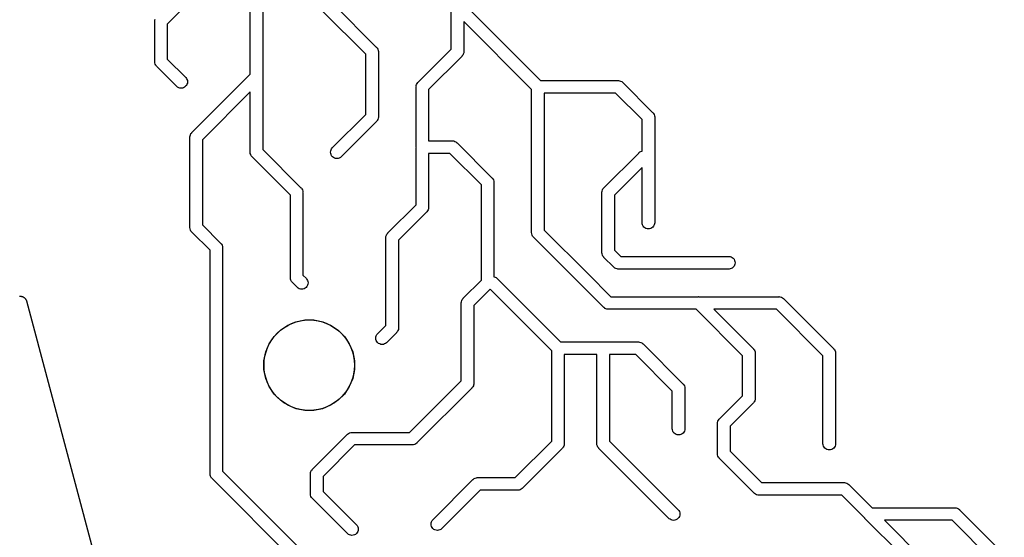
# Model space of a CAD drawing. Extents: x 5.02 to 6.67, y -5.6 to -2.91.
# Tile 8 of 9: x 5.85 to 6.62, y -4.28 to -3.87. Entities that reach past the tile are written whole.
import ezdxf

# ---------------------------------------------------------------- set-up
doc = ezdxf.new("R2010")
doc.units = 0
doc.header["$MEASUREMENT"] = 0
doc.layers.add('BLACK', color=7, linetype='CONTINUOUS')

msp = doc.modelspace()

# ---------------------------------------------------------------- linework, layer by layer
at = {"layer": 'BLACK', "linetype": 'CONTINUOUS'}
for p, q in [((6.00394, -3.83373), (5.96161, -3.87605)), ((6.02657, -3.91528), (6.02657, -3.85637)), ((6.03642, -3.85457), (6.03642, -3.91708)), ((6.09154, -3.86017), (6.12536, -3.89399)), ((6.18406, -3.8956), (6.18406, -3.86245)), ((6.1939, -3.86017), (6.25401, -3.92028)), ((5.95177, -3.87377), (5.95184, -3.87305)), ((5.95184, -3.87305), (5.95212, -3.87212)), ((6.11713, -3.89968), (6.08331, -3.86586)), ((5.95175, -3.87402), (5.95177, -3.87377)), ((5.95177, -3.87426), (5.95175, -3.87402)), ((5.95177, -3.87377), (5.95177, -3.87377)), ((5.95177, -3.90527), (5.95177, -3.87426)), ((5.96161, -3.87605), (5.96161, -3.90347)), ((6.24705, -3.92724), (6.1939, -3.87409)), ((6.1939, -3.87409), (6.1939, -3.8974)), ((6.12536, -3.89399), (6.12554, -3.89414)), ((6.12554, -3.89414), (6.1257, -3.89433)), ((6.1257, -3.89433), (6.1257, -3.89433)), ((6.1257, -3.89433), (6.12608, -3.89479)), ((6.12608, -3.89479), (6.12616, -3.89489)), ((6.12616, -3.89489), (6.12662, -3.89575)), ((6.12662, -3.89575), (6.1269, -3.89667)), ((6.15811, -3.92155), (6.18406, -3.8956)), ((5.96161, -3.90347), (5.97609, -3.91795)), ((6.11713, -3.94678), (6.11713, -3.89968)), ((6.1269, -3.89667), (6.12697, -3.8974)), ((6.12697, -3.8974), (6.12697, -3.8974)), ((6.12697, -3.8974), (6.12699, -3.89764)), ((6.12699, -3.89764), (6.12697, -3.89788)), ((6.12697, -3.89788), (6.12697, -3.94858)), ((6.19229, -3.90129), (6.16634, -3.92724)), ((6.19247, -3.90113), (6.19229, -3.90129)), ((6.19263, -3.90095), (6.19247, -3.90113)), ((6.19309, -3.90039), (6.19263, -3.90095)), ((6.19263, -3.90095), (6.19263, -3.90095)), ((6.19355, -3.89953), (6.19309, -3.90039)), ((6.19309, -3.90039), (6.19309, -3.90039)), ((6.19383, -3.8986), (6.19355, -3.89953)), ((6.1939, -3.89788), (6.19383, -3.8986)), ((6.1939, -3.8974), (6.19392, -3.89764)), ((6.19392, -3.89764), (6.1939, -3.89788)), ((6.1939, -3.89788), (6.1939, -3.89788)), ((5.95175, -3.90551), (5.95177, -3.90527)), ((5.95184, -3.90648), (5.95175, -3.90551)), ((5.95212, -3.9074), (5.95184, -3.90648)), ((5.95258, -3.90826), (5.95212, -3.9074)), ((5.95281, -3.90854), (5.95258, -3.90826)), ((5.9532, -3.90901), (5.95281, -3.90854)), ((5.95338, -3.90916), (5.9532, -3.90901)), ((5.96913, -3.92491), (5.95338, -3.90916)), ((5.97609, -3.91795), (5.97655, -3.91851)), ((5.97655, -3.91851), (5.97701, -3.91937)), ((5.97701, -3.91937), (5.97729, -3.9203)), ((5.98094, -3.96092), (6.02657, -3.91528)), ((6.03642, -3.91708), (6.03644, -3.91732)), ((6.03644, -3.91732), (6.03642, -3.91756)), ((6.03642, -3.91756), (6.03642, -3.97434)), ((5.96969, -3.92537), (5.96913, -3.92491)), ((5.97055, -3.92583), (5.96969, -3.92537)), ((5.97148, -3.92611), (5.97055, -3.92583)), ((5.97244, -3.9262), (5.97148, -3.92611)), ((5.97341, -3.92611), (5.97244, -3.9262)), ((5.97433, -3.92583), (5.97341, -3.92611)), ((5.97519, -3.92537), (5.97433, -3.92583)), ((5.97594, -3.92476), (5.97519, -3.92537)), ((5.97655, -3.92401), (5.97594, -3.92476)), ((5.97701, -3.92315), (5.97655, -3.92401)), ((5.97729, -3.92222), (5.97701, -3.92315)), ((5.97729, -3.9203), (5.97739, -3.92126)), ((5.97739, -3.92126), (5.97729, -3.92222)), ((6.15647, -3.9252), (6.1565, -3.92496)), ((6.1565, -3.92544), (6.15647, -3.9252)), ((6.1565, -3.92496), (6.15657, -3.92423)), ((6.1565, -3.92496), (6.1565, -3.92496)), ((6.1565, -3.9722), (6.1565, -3.92544)), ((6.15657, -3.92423), (6.15685, -3.9233)), ((6.15685, -3.9233), (6.15731, -3.92245)), ((6.15731, -3.92245), (6.15792, -3.9217)), ((6.15792, -3.9217), (6.15811, -3.92155)), ((6.16634, -3.92724), (6.16634, -3.96752)), ((6.24705, -4.03913), (6.24705, -3.92724)), ((6.25401, -3.92028), (6.31472, -3.92028)), ((6.31472, -3.92028), (6.31496, -3.92025)), ((6.31496, -3.92025), (6.3152, -3.92028)), ((6.3152, -3.92028), (6.3152, -3.92028)), ((6.3152, -3.92028), (6.31593, -3.92035)), ((6.31593, -3.92035), (6.31685, -3.92063)), ((6.31685, -3.92063), (6.31771, -3.92109)), ((6.31771, -3.92109), (6.31846, -3.9217)), ((6.31846, -3.9217), (6.31861, -3.92189)), ((6.31861, -3.92189), (6.34189, -3.94517)), ((6.02657, -3.9292), (5.98917, -3.96661)), ((6.02657, -3.97614), (6.02657, -3.9292)), ((6.31292, -3.93012), (6.25689, -3.93012)), ((6.25689, -3.93012), (6.25689, -4.03733)), ((6.33366, -3.95086), (6.31292, -3.93012)), ((6.09084, -3.97307), (6.11713, -3.94678)), ((6.1269, -3.94978), (6.12662, -3.95071)), ((6.12697, -3.94906), (6.1269, -3.94978)), ((6.12697, -3.94858), (6.12699, -3.94882)), ((6.12699, -3.94882), (6.12697, -3.94906)), ((6.12697, -3.94906), (6.12697, -3.94906)), ((6.34189, -3.94517), (6.34208, -3.94532)), ((6.34208, -3.94532), (6.34223, -3.94551)), ((6.34223, -3.94551), (6.34223, -3.94551)), ((6.34223, -3.94551), (6.34269, -3.94607)), ((6.34269, -3.94607), (6.34269, -3.94607)), ((6.34269, -3.94607), (6.34315, -3.94693)), ((6.34315, -3.94693), (6.34343, -3.94785)), ((6.34343, -3.94785), (6.3435, -3.94858)), ((6.3435, -3.94858), (6.3435, -3.94858)), ((6.3435, -3.94858), (6.34353, -3.94882)), ((6.34353, -3.94882), (6.3435, -3.94906)), ((6.3435, -3.94906), (6.3435, -3.98007)), ((6.12536, -3.95247), (6.0978, -3.98003)), ((6.12554, -3.95232), (6.12536, -3.95247)), ((6.1257, -3.95213), (6.12554, -3.95232)), ((6.12616, -3.95157), (6.1257, -3.95213)), ((6.1257, -3.95213), (6.1257, -3.95213)), ((6.12662, -3.95071), (6.12616, -3.95157)), ((6.12616, -3.95157), (6.12616, -3.95157)), ((6.33366, -3.97547), (6.33366, -3.95086)), ((5.97931, -3.96457), (5.97933, -3.96433)), ((5.97933, -3.96481), (5.97931, -3.96457)), ((5.97933, -3.96433), (5.9794, -3.9636)), ((5.97933, -3.96433), (5.97933, -3.96433)), ((5.97933, -4.03519), (5.97933, -3.96481)), ((5.9794, -3.9636), (5.97968, -3.96267)), ((5.97968, -3.96267), (5.98014, -3.96182)), ((5.98014, -3.96182), (5.98076, -3.96107)), ((5.98076, -3.96107), (5.98094, -3.96092)), ((5.98917, -3.96661), (5.98917, -4.03339)), ((6.09038, -3.97363), (6.09084, -3.97307)), ((6.15647, -3.97244), (6.1565, -3.9722)), ((6.1565, -3.97268), (6.15647, -3.97244)), ((6.1565, -4.01765), (6.1565, -3.97268)), ((6.16634, -3.96752), (6.1848, -3.96752)), ((6.1848, -3.96752), (6.18504, -3.9675)), ((6.18504, -3.9675), (6.18528, -3.96752)), ((6.18528, -3.96752), (6.18528, -3.96752)), ((6.18528, -3.96752), (6.186, -3.96759)), ((6.186, -3.96759), (6.18693, -3.96787)), ((6.18693, -3.96787), (6.18779, -3.96833)), ((6.18779, -3.96833), (6.18854, -3.96894)), ((6.18854, -3.96894), (6.18869, -3.96913)), ((6.18869, -3.96913), (6.21591, -3.99635)), ((6.02655, -3.97638), (6.02657, -3.97614)), ((6.02665, -3.97734), (6.02655, -3.97638)), ((6.02693, -3.97827), (6.02665, -3.97734)), ((6.02738, -3.97913), (6.02693, -3.97827)), ((6.02757, -3.97935), (6.02738, -3.97913)), ((6.028, -3.97987), (6.02757, -3.97935)), ((6.02819, -3.98003), (6.028, -3.97987)), ((6.05807, -4.00991), (6.02819, -3.98003)), ((6.03642, -3.97434), (6.0663, -4.00422)), ((6.08954, -3.97638), (6.08964, -3.97541)), ((6.08964, -3.97734), (6.08954, -3.97638)), ((6.08964, -3.97541), (6.08992, -3.97449)), ((6.08992, -3.97827), (6.08964, -3.97734)), ((6.08992, -3.97449), (6.09038, -3.97363)), ((6.09038, -3.97913), (6.08992, -3.97827)), ((6.09099, -3.97987), (6.09038, -3.97913)), ((6.09174, -3.98049), (6.09099, -3.97987)), ((6.0926, -3.98095), (6.09174, -3.98049)), ((6.09352, -3.98123), (6.0926, -3.98095)), ((6.09449, -3.98132), (6.09352, -3.98123)), ((6.09545, -3.98123), (6.09449, -3.98132)), ((6.09638, -3.98095), (6.09545, -3.98123)), ((6.09724, -3.98049), (6.09638, -3.98095)), ((6.0978, -3.98003), (6.09724, -3.98049)), ((6.183, -3.97736), (6.16634, -3.97736)), ((6.16634, -3.97736), (6.16634, -4.01944)), ((6.20768, -4.00204), (6.183, -3.97736)), ((6.30378, -4.00422), (6.331, -3.97701)), ((6.331, -3.97701), (6.33115, -3.97682)), ((6.33115, -3.97682), (6.33134, -3.97666)), ((6.33134, -3.97666), (6.3319, -3.9762)), ((6.33134, -3.97666), (6.33134, -3.97666)), ((6.3319, -3.9762), (6.33275, -3.97575)), ((6.3319, -3.9762), (6.3319, -3.9762)), ((6.3319, -3.9762), (6.3319, -3.9762)), ((6.33275, -3.97575), (6.33366, -3.97547)), ((6.3435, -3.98007), (6.34353, -3.98031)), ((6.34353, -3.98031), (6.3435, -3.98056)), ((6.3435, -3.98056), (6.3435, -4.03174)), ((6.33366, -3.98826), (6.31201, -4.00991)), ((6.33366, -4.03174), (6.33366, -3.98826)), ((6.21591, -3.99635), (6.2161, -3.9965)), ((6.2161, -3.9965), (6.21625, -3.99669)), ((6.0663, -4.00422), (6.06649, -4.00438)), ((6.06649, -4.00438), (6.06664, -4.00456)), ((6.20768, -4.0767), (6.20768, -4.00204)), ((6.21625, -3.99669), (6.21625, -3.99669)), ((6.21625, -3.99669), (6.21663, -3.99715)), ((6.21663, -3.99715), (6.21671, -3.99725)), ((6.21671, -3.99725), (6.21717, -3.99811)), ((6.21717, -3.99811), (6.21745, -3.99904)), ((6.21745, -3.99904), (6.21752, -3.99976)), ((6.21752, -3.99976), (6.21752, -3.99976)), ((6.21752, -3.99976), (6.21754, -4)), ((6.21754, -4), (6.21752, -4.00024)), ((6.21752, -4.00024), (6.21752, -4.0739)), ((6.30297, -4.00513), (6.30359, -4.00438)), ((6.30359, -4.00438), (6.30378, -4.00422)), ((6.05807, -4.07456), (6.05807, -4.00991)), ((6.06664, -4.00456), (6.0671, -4.00513)), ((6.0671, -4.00513), (6.06748, -4.00583)), ((6.06748, -4.00583), (6.06756, -4.00598)), ((6.06756, -4.00598), (6.06784, -4.00691)), ((6.06784, -4.00691), (6.06791, -4.00763)), ((6.06791, -4.00763), (6.06791, -4.00763)), ((6.06791, -4.00763), (6.06794, -4.00787)), ((6.06794, -4.00787), (6.06791, -4.00812)), ((6.06791, -4.00812), (6.06791, -4.07276)), ((6.30214, -4.00787), (6.30217, -4.00763)), ((6.30217, -4.00812), (6.30214, -4.00787)), ((6.30217, -4.00763), (6.30224, -4.00691)), ((6.30217, -4.00763), (6.30217, -4.00763)), ((6.30217, -4.05488), (6.30217, -4.00812)), ((6.30224, -4.00691), (6.30252, -4.00598)), ((6.30252, -4.00598), (6.30297, -4.00513)), ((6.31201, -4.00991), (6.31201, -4.05308)), ((6.13449, -4.03966), (6.1565, -4.01765)), ((6.16634, -4.01944), (6.16636, -4.01969)), ((6.16636, -4.01969), (6.16634, -4.01993)), ((6.16473, -4.02334), (6.14272, -4.04535)), ((6.16491, -4.02318), (6.16473, -4.02334)), ((6.16507, -4.02299), (6.16491, -4.02318)), ((6.16553, -4.02243), (6.16507, -4.02299)), ((6.16507, -4.02299), (6.16507, -4.02299)), ((6.16599, -4.02158), (6.16553, -4.02243)), ((6.16627, -4.02065), (6.16599, -4.02158)), ((6.16634, -4.01993), (6.16627, -4.02065)), ((6.16634, -4.01993), (6.16634, -4.01993)), ((5.97931, -4.03543), (5.97933, -4.03519)), ((5.98917, -4.03339), (6.00331, -4.04753)), ((6.33373, -4.03246), (6.33366, -4.03174)), ((6.33401, -4.03339), (6.33373, -4.03246)), ((6.33447, -4.03424), (6.33401, -4.03339)), ((6.33509, -4.03499), (6.33447, -4.03424)), ((6.33584, -4.03561), (6.33509, -4.03499)), ((6.34208, -4.03499), (6.34133, -4.03561)), ((6.34269, -4.03424), (6.34208, -4.03499)), ((6.34315, -4.03339), (6.34269, -4.03424)), ((6.34343, -4.03246), (6.34315, -4.03339)), ((6.3435, -4.03174), (6.34343, -4.03246)), ((5.9794, -4.0364), (5.97931, -4.03543)), ((5.97968, -4.03733), (5.9794, -4.0364)), ((5.98014, -4.03818), (5.97968, -4.03733)), ((5.98037, -4.03846), (5.98014, -4.03818)), ((5.98076, -4.03893), (5.98037, -4.03846)), ((5.98094, -4.03908), (5.98076, -4.03893)), ((5.99508, -4.05322), (5.98094, -4.03908)), ((6.13287, -4.04307), (6.13295, -4.04234)), ((6.13295, -4.04234), (6.13323, -4.04141)), ((6.13323, -4.04141), (6.13368, -4.04056)), ((6.13368, -4.04056), (6.1343, -4.03981)), ((6.1343, -4.03981), (6.13449, -4.03966)), ((6.24702, -4.03937), (6.24705, -4.03913)), ((6.24712, -4.04033), (6.24702, -4.03937)), ((6.2474, -4.04126), (6.24712, -4.04033)), ((6.24786, -4.04212), (6.2474, -4.04126)), ((6.24804, -4.04234), (6.24786, -4.04212)), ((6.24847, -4.04287), (6.24804, -4.04234)), ((6.24866, -4.04302), (6.24847, -4.04287)), ((6.25689, -4.03733), (6.29105, -4.07149)), ((6.33669, -4.03606), (6.33584, -4.03561)), ((6.33762, -4.03635), (6.33669, -4.03606)), ((6.33858, -4.03644), (6.33762, -4.03635)), ((6.33955, -4.03635), (6.33858, -4.03644)), ((6.34048, -4.03606), (6.33955, -4.03635)), ((6.34133, -4.03561), (6.34048, -4.03606)), ((6.00331, -4.04753), (6.0035, -4.04768)), ((6.0035, -4.04768), (6.00365, -4.04787)), ((6.00365, -4.04787), (6.00365, -4.04787)), ((6.00365, -4.04787), (6.00388, -4.04816)), ((6.00388, -4.04816), (6.00411, -4.04843)), ((6.00411, -4.04843), (6.00457, -4.04929)), ((6.00457, -4.04929), (6.00485, -4.05022)), ((6.00485, -4.05022), (6.00492, -4.05094)), ((6.13285, -4.04331), (6.13287, -4.04307)), ((6.13287, -4.04355), (6.13285, -4.04331)), ((6.13287, -4.04307), (6.13287, -4.04307)), ((6.13287, -4.11213), (6.13287, -4.04355)), ((6.14272, -4.04535), (6.14272, -4.11393)), ((6.28409, -4.07845), (6.24866, -4.04302)), ((5.99508, -4.2281), (5.99508, -4.05322)), ((6.00492, -4.05094), (6.00492, -4.05094)), ((6.00492, -4.05094), (6.00495, -4.05118)), ((6.00495, -4.05118), (6.00492, -4.05142)), ((6.00492, -4.05142), (6.00492, -4.22631)), ((6.30214, -4.05512), (6.30217, -4.05488)), ((6.30224, -4.05608), (6.30214, -4.05512)), ((6.30252, -4.05701), (6.30224, -4.05608)), ((6.30297, -4.05787), (6.30252, -4.05701)), ((6.30343, -4.05842), (6.30297, -4.05787)), ((6.31201, -4.05308), (6.317, -4.05807)), ((6.317, -4.05807), (6.40182, -4.05807)), ((6.40182, -4.05807), (6.40254, -4.05814)), ((6.40254, -4.05814), (6.40347, -4.05842)), ((6.30359, -4.05861), (6.30343, -4.05842)), ((6.30378, -4.05877), (6.30359, -4.05861)), ((6.31131, -4.0663), (6.30378, -4.05877)), ((6.40347, -4.05842), (6.40432, -4.05888)), ((6.40432, -4.05888), (6.40507, -4.0595)), ((6.40507, -4.0595), (6.40569, -4.06024)), ((6.40569, -4.06574), (6.40507, -4.06649)), ((6.40569, -4.06024), (6.40614, -4.0611)), ((6.40614, -4.06488), (6.40569, -4.06574)), ((6.40614, -4.0611), (6.40642, -4.06203)), ((6.40642, -4.06396), (6.40614, -4.06488)), ((6.40642, -4.06203), (6.40652, -4.06299)), ((6.40652, -4.06299), (6.40642, -4.06396)), ((6.06791, -4.07276), (6.07058, -4.07543)), ((6.29105, -4.07149), (6.29105, -4.07149)), ((6.29105, -4.07149), (6.30913, -4.08957)), ((6.31146, -4.06649), (6.31131, -4.0663)), ((6.31165, -4.06664), (6.31146, -4.06649)), ((6.31221, -4.0671), (6.31165, -4.06664)), ((6.31307, -4.06756), (6.31221, -4.0671)), ((6.314, -4.06784), (6.31307, -4.06756)), ((6.31472, -4.06791), (6.314, -4.06784)), ((6.31496, -4.06794), (6.31472, -4.06791)), ((6.31472, -4.06791), (6.31472, -4.06791)), ((6.3152, -4.06791), (6.31496, -4.06794)), ((6.40182, -4.06791), (6.3152, -4.06791)), ((6.40254, -4.06784), (6.40182, -4.06791)), ((6.40347, -4.06756), (6.40254, -4.06784)), ((6.40432, -4.0671), (6.40347, -4.06756)), ((6.40507, -4.06649), (6.40432, -4.0671)), ((6.05805, -4.0748), (6.05807, -4.07456)), ((6.05814, -4.07577), (6.05805, -4.0748)), ((6.05842, -4.0767), (6.05814, -4.07577)), ((6.05888, -4.07755), (6.05842, -4.0767)), ((6.05934, -4.07811), (6.05888, -4.07755)), ((6.0595, -4.0783), (6.05934, -4.07811)), ((6.05968, -4.07845), (6.0595, -4.0783)), ((6.06362, -4.08239), (6.05968, -4.07845)), ((6.07104, -4.08149), (6.07043, -4.08224)), ((6.07058, -4.07543), (6.07104, -4.07599)), ((6.07104, -4.07599), (6.0715, -4.07685)), ((6.0715, -4.08063), (6.07104, -4.08149)), ((6.0715, -4.07685), (6.07178, -4.07778)), ((6.07178, -4.0797), (6.0715, -4.08063)), ((6.07178, -4.07778), (6.07187, -4.07874)), ((6.07187, -4.07874), (6.07178, -4.0797)), ((6.19354, -4.09084), (6.20768, -4.0767)), ((6.21752, -4.0739), (6.21843, -4.07417)), ((6.21843, -4.07417), (6.21928, -4.07463)), ((6.21928, -4.07463), (6.22003, -4.07524)), ((6.22003, -4.07524), (6.22019, -4.07543)), ((6.22019, -4.07543), (6.26975, -4.125)), ((6.30344, -4.0978), (6.28409, -4.07845)), ((6.28409, -4.07845), (6.28409, -4.07845)), ((5.84584, -4.08925), (5.846, -4.08924)), ((5.846, -4.08924), (5.84617, -4.08922)), ((5.84617, -4.08922), (5.84649, -4.08923)), ((5.84649, -4.08923), (5.84682, -4.08922)), ((5.84682, -4.08922), (5.84698, -4.08925)), ((5.84698, -4.08925), (5.84714, -4.08926)), ((5.84714, -4.08926), (5.84746, -4.08933)), ((6.06418, -4.08285), (6.06362, -4.08239)), ((6.06504, -4.08331), (6.06418, -4.08285)), ((6.06596, -4.08359), (6.06504, -4.08331)), ((6.06693, -4.08369), (6.06596, -4.08359)), ((6.06789, -4.08359), (6.06693, -4.08369)), ((6.06882, -4.08331), (6.06789, -4.08359)), ((6.06968, -4.08285), (6.06882, -4.08331)), ((6.07043, -4.08224), (6.06968, -4.08285)), ((6.21457, -4.08373), (6.20177, -4.09653)), ((6.2628, -4.13196), (6.21457, -4.08373)), ((5.84746, -4.08933), (5.84778, -4.08939)), ((5.84778, -4.08939), (5.84793, -4.08944)), ((5.84793, -4.08944), (5.84809, -4.08948)), ((5.84809, -4.08948), (5.84839, -4.08962)), ((5.84839, -4.08962), (5.84869, -4.08973)), ((5.84869, -4.08973), (5.84883, -4.08982)), ((5.84883, -4.08982), (5.84898, -4.08989)), ((5.84898, -4.08989), (5.84924, -4.09008)), ((5.84924, -4.09008), (5.84952, -4.09025)), ((5.84952, -4.09025), (5.84964, -4.09037)), ((5.84964, -4.09037), (5.84977, -4.09046)), ((5.84977, -4.09046), (5.84999, -4.0907)), ((5.84999, -4.0907), (5.85023, -4.09092)), ((5.85023, -4.09092), (5.85032, -4.09106)), ((5.85032, -4.09106), (5.85043, -4.09118)), ((5.85043, -4.09118), (5.8506, -4.09145)), ((5.8506, -4.09145), (5.85079, -4.09172)), ((5.85079, -4.09172), (5.85086, -4.09187)), ((5.85086, -4.09187), (5.85095, -4.09201)), ((5.85095, -4.09201), (5.85106, -4.09231)), ((5.85106, -4.09231), (5.85119, -4.09261)), ((5.85119, -4.09261), (5.85123, -4.09277)), ((5.85123, -4.09277), (5.85129, -4.09292)), ((5.85129, -4.09292), (5.92517, -4.36996)), ((6.19191, -4.09449), (6.19193, -4.09425)), ((6.19193, -4.09473), (6.19191, -4.09449)), ((6.19193, -4.09425), (6.192, -4.09352)), ((6.19193, -4.09425), (6.19193, -4.09425)), ((6.19193, -4.15544), (6.19193, -4.09473)), ((6.192, -4.09352), (6.19228, -4.0926)), ((6.19228, -4.0926), (6.19274, -4.09174)), ((6.19274, -4.09174), (6.19335, -4.09099)), ((6.19335, -4.09099), (6.19354, -4.09084)), ((6.20177, -4.09653), (6.20177, -4.15724)), ((6.30913, -4.08957), (6.37771, -4.08957)), ((6.37771, -4.08957), (6.37795, -4.08954)), ((6.37795, -4.08954), (6.37819, -4.08957)), ((6.37819, -4.08957), (6.4407, -4.08957)), ((6.4407, -4.08957), (6.44094, -4.08954)), ((6.44094, -4.08954), (6.44119, -4.08957)), ((6.44119, -4.08957), (6.44119, -4.08957)), ((6.44119, -4.08957), (6.44191, -4.08964)), ((6.44191, -4.08964), (6.44284, -4.08992)), ((6.44284, -4.08992), (6.44369, -4.09038)), ((6.44369, -4.09038), (6.44444, -4.09099)), ((6.44444, -4.09099), (6.4446, -4.09118)), ((6.4446, -4.09118), (6.48362, -4.13021)), ((6.30359, -4.09798), (6.30344, -4.0978)), ((6.30378, -4.09814), (6.30359, -4.09798)), ((6.30434, -4.0986), (6.30378, -4.09814)), ((6.30455, -4.09871), (6.30434, -4.0986)), ((6.30519, -4.09906), (6.30455, -4.09871)), ((6.30612, -4.09934), (6.30519, -4.09906)), ((6.30685, -4.09941), (6.30612, -4.09934)), ((6.30709, -4.09943), (6.30685, -4.09941)), ((6.30685, -4.09941), (6.30685, -4.09941)), ((6.30733, -4.09941), (6.30709, -4.09943)), ((6.37591, -4.09941), (6.30733, -4.09941)), ((6.4124, -4.1359), (6.37591, -4.09941)), ((6.43891, -4.09941), (6.38983, -4.09941)), ((6.38983, -4.09941), (6.42063, -4.13021)), ((6.47539, -4.1359), (6.43891, -4.09941)), ((6.05021, -4.11571), (6.05601, -4.11183)), ((6.05601, -4.11183), (6.06246, -4.10916)), ((6.06246, -4.10916), (6.06931, -4.1078)), ((6.06931, -4.1078), (6.07629, -4.1078)), ((6.07629, -4.1078), (6.08313, -4.10916)), ((6.08313, -4.10916), (6.08958, -4.11183)), ((6.08958, -4.11183), (6.09538, -4.11571)), ((6.12627, -4.11874), (6.13287, -4.11213)), ((6.04527, -4.12064), (6.05021, -4.11571)), ((6.09538, -4.11571), (6.10032, -4.12064)), ((6.12535, -4.12015), (6.12581, -4.1193)), ((6.12581, -4.1193), (6.12627, -4.11874)), ((6.1411, -4.11782), (6.13323, -4.1257)), ((6.14129, -4.11767), (6.1411, -4.11782)), ((6.14172, -4.11715), (6.14129, -4.11767)), ((6.14191, -4.11692), (6.14172, -4.11715)), ((6.14236, -4.11607), (6.14191, -4.11692)), ((6.14265, -4.11514), (6.14236, -4.11607)), ((6.14236, -4.11607), (6.14236, -4.11607)), ((6.14272, -4.11441), (6.14265, -4.11514)), ((6.14272, -4.11393), (6.14274, -4.11417)), ((6.14274, -4.11417), (6.14272, -4.11441)), ((6.14272, -4.11441), (6.14272, -4.11441)), ((6.03872, -4.13289), (6.04139, -4.12644)), ((6.04139, -4.12644), (6.04527, -4.12064)), ((6.10032, -4.12064), (6.1042, -4.12644)), ((6.1042, -4.12644), (6.10687, -4.13289)), ((6.12498, -4.12205), (6.12507, -4.12108)), ((6.12507, -4.12301), (6.12498, -4.12205)), ((6.12507, -4.12108), (6.12535, -4.12015)), ((6.12535, -4.12394), (6.12507, -4.12301)), ((6.12581, -4.12479), (6.12535, -4.12394)), ((6.12642, -4.12554), (6.12581, -4.12479)), ((6.12717, -4.12616), (6.12642, -4.12554)), ((6.12803, -4.12662), (6.12717, -4.12616)), ((6.12896, -4.1269), (6.12803, -4.12662)), ((6.12992, -4.12699), (6.12896, -4.1269)), ((6.13089, -4.1269), (6.12992, -4.12699)), ((6.13181, -4.12662), (6.13089, -4.1269)), ((6.13267, -4.12616), (6.13181, -4.12662)), ((6.13323, -4.1257), (6.13267, -4.12616)), ((6.26975, -4.125), (6.30291, -4.125)), ((6.30291, -4.125), (6.30315, -4.12498)), ((6.30315, -4.12498), (6.30339, -4.125)), ((6.30339, -4.125), (6.33047, -4.125)), ((6.33047, -4.125), (6.33071, -4.12498)), ((6.33071, -4.12498), (6.33095, -4.125)), ((6.33095, -4.125), (6.33095, -4.125)), ((6.33095, -4.125), (6.33167, -4.12507)), ((6.33167, -4.12507), (6.3326, -4.12535)), ((6.3326, -4.12535), (6.33346, -4.12581)), ((6.33346, -4.12581), (6.33421, -4.12642)), ((6.33421, -4.12642), (6.33436, -4.12661)), ((6.33436, -4.12661), (6.36551, -4.15777)), ((6.03736, -4.13974), (6.03872, -4.13289)), ((6.10687, -4.13289), (6.10823, -4.13974)), ((6.2628, -4.19267), (6.2628, -4.13196)), ((6.29823, -4.13484), (6.27264, -4.13484)), ((6.27264, -4.13484), (6.27264, -4.20448)), ((6.29823, -4.20448), (6.29823, -4.13484)), ((6.32867, -4.13484), (6.30807, -4.13484)), ((6.30807, -4.13484), (6.30807, -4.20269)), ((6.35728, -4.16346), (6.32867, -4.13484)), ((6.42063, -4.13021), (6.42082, -4.13036)), ((6.42082, -4.13036), (6.42097, -4.13055)), ((6.42097, -4.13055), (6.42097, -4.13055)), ((6.42097, -4.13055), (6.42143, -4.13111)), ((6.42143, -4.13111), (6.42189, -4.13197)), ((6.42189, -4.13197), (6.42217, -4.13289)), ((6.42217, -4.13289), (6.42224, -4.13362)), ((6.42224, -4.13362), (6.42224, -4.13362)), ((6.42224, -4.13362), (6.42227, -4.13386)), ((6.42227, -4.13386), (6.42224, -4.1341)), ((6.42224, -4.1341), (6.42224, -4.16905)), ((6.48362, -4.13021), (6.48381, -4.13036)), ((6.48381, -4.13036), (6.48397, -4.13055)), ((6.48397, -4.13055), (6.48397, -4.13055)), ((6.48397, -4.13055), (6.48443, -4.13111)), ((6.48443, -4.13111), (6.48488, -4.13197)), ((6.48488, -4.13197), (6.48517, -4.13289)), ((6.48517, -4.13289), (6.48524, -4.13362)), ((6.48524, -4.13362), (6.48524, -4.13362)), ((6.48524, -4.13362), (6.48526, -4.13386)), ((6.48526, -4.13386), (6.48524, -4.1341)), ((6.48524, -4.1341), (6.48524, -4.20497)), ((6.03736, -4.14672), (6.03736, -4.13974)), ((6.10823, -4.13974), (6.10823, -4.14672)), ((6.4124, -4.16725), (6.4124, -4.1359)), ((6.47539, -4.20497), (6.47539, -4.1359)), ((6.03872, -4.15356), (6.03736, -4.14672)), ((6.10823, -4.14672), (6.10687, -4.15356)), ((6.04139, -4.16001), (6.03872, -4.15356)), ((6.10687, -4.15356), (6.1042, -4.16001)), ((6.1515, -4.19587), (6.19193, -4.15544)), ((6.20163, -4.15867), (6.20142, -4.15937)), ((6.2017, -4.15845), (6.20163, -4.15867)), ((6.20177, -4.15772), (6.2017, -4.15845)), ((6.20177, -4.15724), (6.2018, -4.15748)), ((6.2018, -4.15748), (6.20177, -4.15772)), ((6.20177, -4.15772), (6.20177, -4.15772)), ((6.36551, -4.15777), (6.3657, -4.15792)), ((6.3657, -4.15792), (6.36586, -4.15811)), ((6.36586, -4.15811), (6.36632, -4.15867)), ((6.36632, -4.15867), (6.36632, -4.15867)), ((6.36632, -4.15867), (6.36677, -4.15952)), ((6.04527, -4.16582), (6.04139, -4.16001)), ((6.05021, -4.17075), (6.04527, -4.16582)), ((6.10032, -4.16582), (6.09538, -4.17075)), ((6.1042, -4.16001), (6.10032, -4.16582)), ((6.20016, -4.16113), (6.15719, -4.2041)), ((6.20035, -4.16098), (6.20016, -4.16113)), ((6.20078, -4.16045), (6.20035, -4.16098)), ((6.20096, -4.16023), (6.20078, -4.16045)), ((6.20142, -4.15937), (6.20096, -4.16023)), ((6.35728, -4.19315), (6.35728, -4.16346)), ((6.36677, -4.15952), (6.36705, -4.16045)), ((6.36705, -4.16045), (6.36713, -4.16118)), ((6.36713, -4.16118), (6.36713, -4.16118)), ((6.36713, -4.16118), (6.36715, -4.16142)), ((6.36715, -4.16142), (6.36713, -4.16166)), ((6.36713, -4.16166), (6.36713, -4.19315)), ((6.05601, -4.17463), (6.05021, -4.17075)), ((6.09538, -4.17075), (6.08958, -4.17463)), ((6.39433, -4.18533), (6.4124, -4.16725)), ((6.42063, -4.17294), (6.40256, -4.19101)), ((6.42082, -4.17279), (6.42063, -4.17294)), ((6.42125, -4.17227), (6.42082, -4.17279)), ((6.42143, -4.17204), (6.42125, -4.17227)), ((6.42189, -4.17118), (6.42143, -4.17204)), ((6.42217, -4.17026), (6.42189, -4.17118)), ((6.42224, -4.16953), (6.42217, -4.17026)), ((6.42224, -4.16905), (6.42227, -4.16929)), ((6.42227, -4.16929), (6.42224, -4.16953)), ((6.42224, -4.16953), (6.42224, -4.16953)), ((6.06246, -4.1773), (6.05601, -4.17463)), ((6.06931, -4.17866), (6.06246, -4.1773)), ((6.07629, -4.17866), (6.06931, -4.17866)), ((6.08313, -4.1773), (6.07629, -4.17866)), ((6.08958, -4.17463), (6.08313, -4.1773)), ((6.39269, -4.18898), (6.39272, -4.18874)), ((6.39272, -4.18922), (6.39269, -4.18898)), ((6.39272, -4.18873), (6.39279, -4.18801)), ((6.39272, -4.18874), (6.39272, -4.18873)), ((6.39272, -4.21236), (6.39272, -4.18922)), ((6.39279, -4.18801), (6.39307, -4.18708)), ((6.39307, -4.18708), (6.39353, -4.18623)), ((6.39353, -4.18623), (6.39414, -4.18548)), ((6.39414, -4.18548), (6.39433, -4.18533)), ((6.1028, -4.19729), (6.10299, -4.19714)), ((6.10299, -4.19714), (6.10355, -4.19668)), ((6.10299, -4.19714), (6.10299, -4.19714)), ((6.10355, -4.19668), (6.10441, -4.19622)), ((6.10355, -4.19668), (6.10355, -4.19668)), ((6.10355, -4.19668), (6.10355, -4.19668)), ((6.10441, -4.19622), (6.10533, -4.19594)), ((6.10533, -4.19594), (6.10606, -4.19587)), ((6.10606, -4.19587), (6.1063, -4.19584)), ((6.10606, -4.19587), (6.10606, -4.19587)), ((6.1063, -4.19584), (6.10654, -4.19587)), ((6.10654, -4.19587), (6.1515, -4.19587)), ((6.2628, -4.20269), (6.2628, -4.19267)), ((6.2628, -4.19267), (6.2628, -4.19267)), ((6.35735, -4.19388), (6.35728, -4.19315)), ((6.35764, -4.19481), (6.35735, -4.19388)), ((6.35809, -4.19566), (6.35764, -4.19481)), ((6.35871, -4.19641), (6.35809, -4.19566)), ((6.35946, -4.19703), (6.35871, -4.19641)), ((6.36031, -4.19748), (6.35946, -4.19703)), ((6.36495, -4.19703), (6.3641, -4.19748)), ((6.3657, -4.19641), (6.36495, -4.19703)), ((6.36632, -4.19566), (6.3657, -4.19641)), ((6.36677, -4.19481), (6.36632, -4.19566)), ((6.36705, -4.19388), (6.36677, -4.19481)), ((6.36713, -4.19315), (6.36705, -4.19388)), ((6.40256, -4.19101), (6.40256, -4.21056)), ((6.07543, -4.2247), (6.10265, -4.19748)), ((6.10265, -4.19748), (6.1028, -4.19729)), ((6.15629, -4.2049), (6.15544, -4.20536)), ((6.15704, -4.20428), (6.15629, -4.2049)), ((6.15719, -4.2041), (6.15704, -4.20428)), ((6.23418, -4.2313), (6.2628, -4.20269)), ((6.27264, -4.20497), (6.27257, -4.20569)), ((6.27264, -4.20448), (6.27266, -4.20472)), ((6.27266, -4.20472), (6.27264, -4.20497)), ((6.27264, -4.20497), (6.27264, -4.20497)), ((6.2982, -4.20472), (6.29823, -4.20448)), ((6.2983, -4.20569), (6.2982, -4.20472)), ((6.30807, -4.20269), (6.36192, -4.25653)), ((6.36124, -4.19776), (6.36031, -4.19748)), ((6.3622, -4.19786), (6.36124, -4.19776)), ((6.36317, -4.19776), (6.3622, -4.19786)), ((6.3641, -4.19748), (6.36317, -4.19776)), ((6.47546, -4.20569), (6.47539, -4.20497)), ((6.48524, -4.20497), (6.48517, -4.20569)), ((6.10834, -4.20571), (6.08366, -4.23038)), ((6.1533, -4.20571), (6.10834, -4.20571)), ((6.15354, -4.20573), (6.1533, -4.20571)), ((6.15378, -4.20571), (6.15354, -4.20573)), ((6.15451, -4.20564), (6.15378, -4.20571)), ((6.15378, -4.20571), (6.15378, -4.20571)), ((6.15544, -4.20536), (6.15451, -4.20564)), ((6.27103, -4.20838), (6.23987, -4.23953)), ((6.27121, -4.20822), (6.27103, -4.20838)), ((6.27164, -4.2077), (6.27121, -4.20822)), ((6.27183, -4.20747), (6.27164, -4.2077)), ((6.27229, -4.20662), (6.27183, -4.20747)), ((6.2725, -4.20591), (6.27229, -4.20662)), ((6.27257, -4.20569), (6.2725, -4.20591)), ((6.29858, -4.20662), (6.2983, -4.20569)), ((6.29904, -4.20747), (6.29858, -4.20662)), ((6.29938, -4.20788), (6.29904, -4.20747)), ((6.29965, -4.20822), (6.29938, -4.20788)), ((6.29984, -4.20838), (6.29965, -4.20822)), ((6.35496, -4.26349), (6.29984, -4.20838)), ((6.39269, -4.2126), (6.39272, -4.21236)), ((6.39279, -4.21356), (6.39269, -4.2126)), ((6.40256, -4.21056), (6.42724, -4.23524)), ((6.47575, -4.20662), (6.47546, -4.20569)), ((6.4762, -4.20747), (6.47575, -4.20662)), ((6.47682, -4.20822), (6.4762, -4.20747)), ((6.47757, -4.20884), (6.47682, -4.20822)), ((6.47842, -4.20929), (6.47757, -4.20884)), ((6.47935, -4.20957), (6.47842, -4.20929)), ((6.48031, -4.20967), (6.47935, -4.20957)), ((6.48128, -4.20957), (6.48031, -4.20967)), ((6.48221, -4.20929), (6.48128, -4.20957)), ((6.48306, -4.20884), (6.48221, -4.20929)), ((6.48381, -4.20822), (6.48306, -4.20884)), ((6.48443, -4.20747), (6.48381, -4.20822)), ((6.48488, -4.20662), (6.48443, -4.20747)), ((6.48517, -4.20569), (6.48488, -4.20662)), ((6.39307, -4.21449), (6.39279, -4.21356)), ((6.39353, -4.21535), (6.39307, -4.21449)), ((6.39398, -4.2159), (6.39353, -4.21535)), ((6.39414, -4.2161), (6.39398, -4.2159)), ((6.39433, -4.21625), (6.39414, -4.2161)), ((6.42155, -4.24347), (6.39433, -4.21625)), ((5.99505, -4.22835), (5.99508, -4.2281)), ((6.00492, -4.22631), (6.0729, -4.29429)), ((6.0738, -4.22835), (6.07382, -4.22811)), ((6.07382, -4.22811), (6.07389, -4.22738)), ((6.07382, -4.22811), (6.07382, -4.22811)), ((6.07389, -4.22738), (6.07417, -4.22645)), ((6.07417, -4.22645), (6.07463, -4.2256)), ((6.07463, -4.2256), (6.07524, -4.22485)), ((6.07524, -4.22485), (6.07543, -4.2247)), ((5.99515, -4.22931), (5.99505, -4.22835)), ((5.99543, -4.23024), (5.99515, -4.22931)), ((5.99589, -4.23109), (5.99543, -4.23024)), ((5.99635, -4.23165), (5.99589, -4.23109)), ((5.9965, -4.23184), (5.99635, -4.23165)), ((5.99669, -4.232), (5.9965, -4.23184)), ((6.06722, -4.30252), (5.99669, -4.232)), ((6.07382, -4.22859), (6.0738, -4.22835)), ((6.07382, -4.24385), (6.07382, -4.22859)), ((6.08366, -4.23038), (6.08366, -4.24206)), ((6.16958, -4.26441), (6.20107, -4.23291)), ((6.20107, -4.23291), (6.20123, -4.23272)), ((6.20123, -4.23272), (6.20155, -4.23246)), ((6.20155, -4.23246), (6.20198, -4.23211)), ((6.20198, -4.23211), (6.20283, -4.23165)), ((6.20283, -4.23165), (6.20376, -4.23137)), ((6.20376, -4.23137), (6.20448, -4.2313)), ((6.20448, -4.2313), (6.20472, -4.23128)), ((6.20448, -4.2313), (6.20448, -4.2313)), ((6.20472, -4.23128), (6.20497, -4.2313)), ((6.20497, -4.2313), (6.23418, -4.2313)), ((6.42724, -4.23524), (6.49188, -4.23524)), ((6.49188, -4.23524), (6.49213, -4.23521)), ((6.49213, -4.23521), (6.49237, -4.23524)), ((6.49237, -4.23524), (6.49237, -4.23524)), ((6.49237, -4.23524), (6.49309, -4.23531)), ((6.49309, -4.23531), (6.49402, -4.23559)), ((6.49402, -4.23559), (6.49487, -4.23605)), ((6.08366, -4.24206), (6.10995, -4.26834)), ((6.20676, -4.24114), (6.17654, -4.27137)), ((6.23598, -4.24114), (6.20676, -4.24114)), ((6.23622, -4.24117), (6.23598, -4.24114)), ((6.23646, -4.24114), (6.23622, -4.24117)), ((6.23719, -4.24107), (6.23646, -4.24114)), ((6.23646, -4.24114), (6.23646, -4.24114)), ((6.23811, -4.24079), (6.23719, -4.24107)), ((6.23897, -4.24033), (6.23811, -4.24079)), ((6.23972, -4.23972), (6.23897, -4.24033)), ((6.23987, -4.23953), (6.23972, -4.23972)), ((6.4217, -4.24365), (6.42155, -4.24347)), ((6.49487, -4.23605), (6.49562, -4.23666)), ((6.49562, -4.23666), (6.49578, -4.23685)), ((6.49578, -4.23685), (6.51385, -4.25492)), ((6.0738, -4.24409), (6.07382, -4.24385)), ((6.07389, -4.24506), (6.0738, -4.24409)), ((6.07417, -4.24599), (6.07389, -4.24506)), ((6.07463, -4.24684), (6.07417, -4.24599)), ((6.07509, -4.2474), (6.07463, -4.24684)), ((6.07524, -4.24759), (6.07509, -4.2474)), ((6.07543, -4.24775), (6.07524, -4.24759)), ((6.10299, -4.2753), (6.07543, -4.24775)), ((6.42189, -4.24381), (6.4217, -4.24365)), ((6.42194, -4.24385), (6.42189, -4.24381)), ((6.42189, -4.24381), (6.42189, -4.24381)), ((6.42245, -4.24427), (6.42194, -4.24385)), ((6.4233, -4.24473), (6.42245, -4.24427)), ((6.42423, -4.24501), (6.4233, -4.24473)), ((6.42496, -4.24508), (6.42423, -4.24501)), ((6.4252, -4.2451), (6.42496, -4.24508)), ((6.42496, -4.24508), (6.42496, -4.24508)), ((6.42544, -4.24508), (6.4252, -4.2451)), ((6.49009, -4.24508), (6.42544, -4.24508)), ((6.50816, -4.26315), (6.49009, -4.24508)), ((6.36192, -4.25653), (6.36238, -4.2571)), ((6.36238, -4.2571), (6.36284, -4.25795)), ((6.36284, -4.25795), (6.36312, -4.25888)), ((6.36312, -4.25888), (6.36321, -4.25984)), ((6.51385, -4.25492), (6.5785, -4.25492)), ((6.5785, -4.25492), (6.57874, -4.2549)), ((6.57874, -4.2549), (6.57898, -4.25492)), ((6.57898, -4.25492), (6.57898, -4.25492)), ((6.57898, -4.25492), (6.5797, -4.25499)), ((6.5797, -4.25499), (6.58063, -4.25527)), ((6.58063, -4.25527), (6.58149, -4.25573)), ((6.58149, -4.25573), (6.58224, -4.25635)), ((6.58224, -4.25635), (6.58239, -4.25653)), ((6.58239, -4.25653), (6.61748, -4.29163)), ((6.16838, -4.26675), (6.16866, -4.26582)), ((6.16866, -4.26582), (6.16912, -4.26497)), ((6.16912, -4.26497), (6.16958, -4.26441)), ((6.35552, -4.26395), (6.35496, -4.26349)), ((6.35638, -4.26441), (6.35552, -4.26395)), ((6.3573, -4.26469), (6.35638, -4.26441)), ((6.35827, -4.26479), (6.3573, -4.26469)), ((6.35923, -4.26469), (6.35827, -4.26479)), ((6.36016, -4.26441), (6.35923, -4.26469)), ((6.36102, -4.26395), (6.36016, -4.26441)), ((6.36176, -4.26334), (6.36102, -4.26395)), ((6.36238, -4.26259), (6.36176, -4.26334)), ((6.36284, -4.26173), (6.36238, -4.26259)), ((6.36312, -4.26081), (6.36284, -4.26173)), ((6.36321, -4.25984), (6.36312, -4.26081)), ((6.50831, -4.26334), (6.50816, -4.26315)), ((6.5085, -4.26349), (6.50831, -4.26334)), ((6.53638, -4.29137), (6.5085, -4.26349)), ((6.5085, -4.26349), (6.5085, -4.26349)), ((6.5767, -4.26476), (6.52369, -4.26476)), ((6.52369, -4.26476), (6.58205, -4.32312)), ((6.60925, -4.29731), (6.5767, -4.26476)), ((6.11041, -4.2744), (6.1098, -4.27515)), ((6.10995, -4.26834), (6.11041, -4.26891)), ((6.11041, -4.26891), (6.11087, -4.26976)), ((6.11087, -4.27355), (6.11041, -4.2744)), ((6.11087, -4.26976), (6.11115, -4.27069)), ((6.11115, -4.27262), (6.11087, -4.27355)), ((6.11115, -4.27069), (6.11124, -4.27165)), ((6.11124, -4.27165), (6.11115, -4.27262)), ((6.16828, -4.26772), (6.16838, -4.26675)), ((6.16838, -4.26868), (6.16828, -4.26772)), ((6.16866, -4.26961), (6.16838, -4.26868)), ((6.16912, -4.27046), (6.16866, -4.26961)), ((6.16973, -4.27121), (6.16912, -4.27046)), ((6.17048, -4.27183), (6.16973, -4.27121)), ((6.17134, -4.27229), (6.17048, -4.27183)), ((6.17226, -4.27257), (6.17134, -4.27229)), ((6.17323, -4.27266), (6.17226, -4.27257)), ((6.17419, -4.27257), (6.17323, -4.27266)), ((6.17512, -4.27229), (6.17419, -4.27257)), ((6.17598, -4.27183), (6.17512, -4.27229)), ((6.17654, -4.27137), (6.17598, -4.27183)), ((6.10355, -4.27577), (6.10299, -4.2753)), ((6.10441, -4.27622), (6.10355, -4.27577)), ((6.10533, -4.2765), (6.10441, -4.27622)), ((6.1063, -4.2766), (6.10533, -4.2765)), ((6.10726, -4.2765), (6.1063, -4.2766)), ((6.10819, -4.27622), (6.10726, -4.2765)), ((6.10905, -4.27577), (6.10819, -4.27622)), ((6.1098, -4.27515), (6.10905, -4.27577))]:
    msp.add_line(p, q, dxfattribs=at)
at = {"layer": 'BLACK'}
msp.add_circle((6.0728, -4.14323), 0.03543, dxfattribs=at)

doc.saveas('drawing.dxf')
